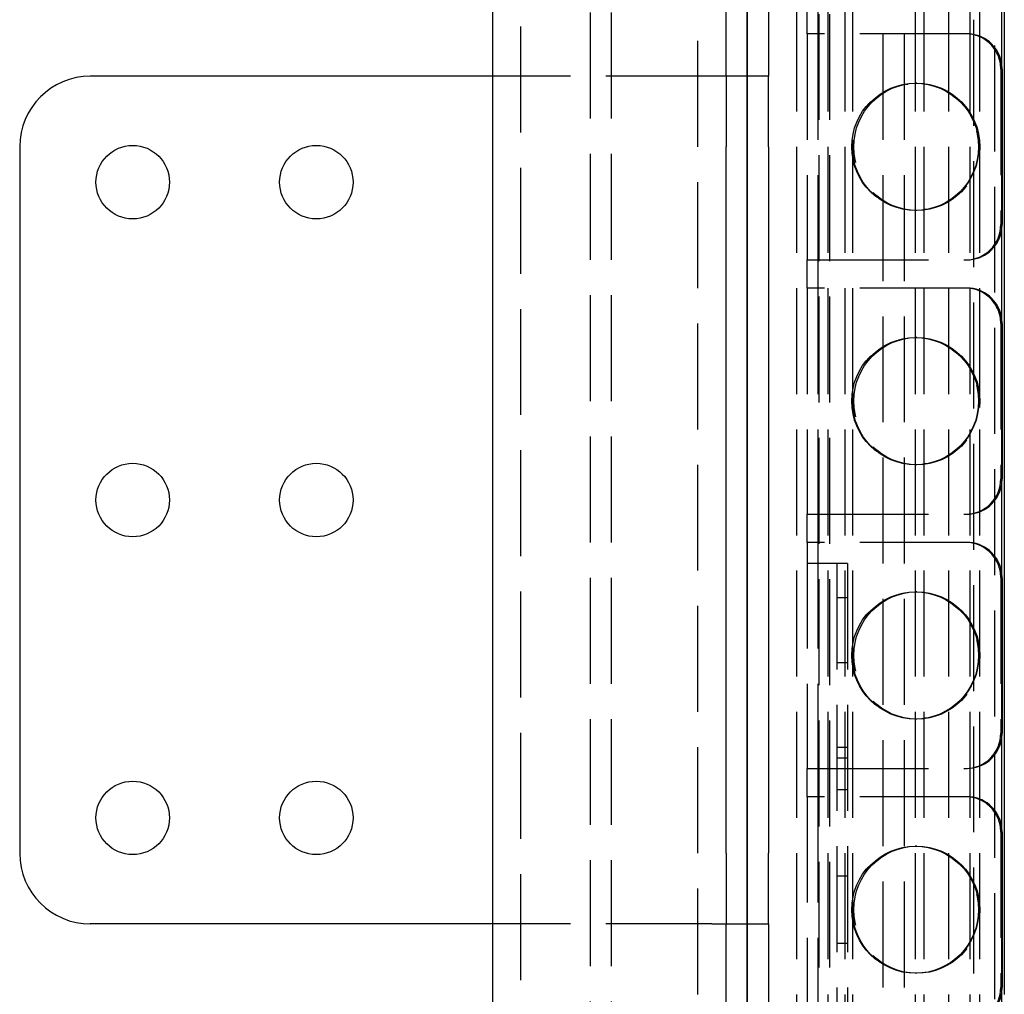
# Model space of a CAD drawing. Header units: millimetres. Extents: x -52 to 53, y -10 to 1210.
# Tile 8 of 10: x -52 to 18, y 1000 to 1069. Entities that reach past the tile are written whole.
import ezdxf

# ---------------------------------------------------------------- set-up
doc = ezdxf.new("R2010")
doc.units = ezdxf.units.MM
doc.header["$LTSCALE"] = 50
doc.linetypes.add('ALLCAD_Strich', pattern=[0.2, 0.15, -0.05])
doc.layers.add('BESCH_KONT_sich_schn_grun_2d', color=10, linetype='Continuous')
doc.layers.add('BESCH_KONT_sich_schn_seit_2d', color=160, linetype='Continuous')

msp = doc.modelspace()

# ---------------------------------------------------------------- linework, layer by layer
at = {"layer": 'BESCH_KONT_sich_schn_grun_2d', "linetype": 'Continuous'}
for p, q in [((-18, 5), (-18, 1200)), ((-1.5, 1065), (-1.5, 1200)), ((1.5, 1200), (1.5, 1065)), ((18.2, 1200), (18.2, 1000)), ((18, 1195), (18, 0)), ((18.045, 1065.5), (18.045, 1054.5)), ((-18, 1065), (-46.5, 1065)), ((-1.5, 1065), (-1.5, 1060)), ((1.5, 1065), (-1.5, 1065)), ((1.5, 1060), (1.5, 1065)), ((-51.5, 1060), (-51.5, 1010)), ((-1.5, 1010), (-1.5, 1060)), ((1.5, 1060), (1.5, 1010)), ((18.045, 1047.5), (18.045, 1036.5)), ((18.045, 1029.5), (18.045, 1018.5)), ((18.045, 1011.5), (18.045, 1000.5)), ((-1.5, 1010), (-1.5, 1005)), ((1.5, 1005), (1.5, 1010)), ((-18, 1005), (-46.5, 1005)), ((-1.5, 630), (-1.5, 1005)), ((-1.5, 1005), (1.5, 1005)), ((1.5, 1005), (1.5, 630))]:
    msp.add_line(p, q, dxfattribs=at)
at = {"layer": 'BESCH_KONT_sich_schn_grun_2d', "linetype": 'ALLCAD_Strich'}
for p, q in [((-16.028, 1.021), (-16.028, 1200)), ((-3.5, 0), (-3.5, 1200)), ((3.5, 1200), (3.5, 0)), ((5.7, 1200), (5.7, 200)), ((6.9, 1200), (6.9, 0)), ((7.45, 1200), (7.45, 200)), ((11.9, 1200), (11.9, 0)), ((12.5, 1200), (12.5, 200)), ((14.25, 1200), (14.25, 200)), ((15.75, 1200), (15.75, 200)), ((16.45, 1200), (16.45, 200)), ((16.028, 1198.979), (16.028, 0)), ((-11.1, 2), (-11.1, 1198)), ((-9.6, 2), (-9.6, 1198)), ((9.6, 1198), (9.6, 2)), ((11.1, 1198), (11.1, 2)), ((17.5, 1197.179), (17.5, 200)), ((5.1, 871.9), (5.1, 1086.1)), ((5.85, 871.9), (5.85, 1086.1)), ((4.25, 1068), (4.25, 1070)), ((5, 1070), (5, 1068)), ((4.25, 1068), (4.25, 1052)), ((5.342, 1068), (4.25, 1068)), ((5, 1068), (5, 1052)), ((15.47, 1068), (5.342, 1068)), ((15.565, 1068), (15.47, 1068)), ((17.95, 1065.5), (17.95, 1054.5)), ((-2.5, 1065), (-18, 1065)), ((-1.5, 1065), (-2.5, 1065)), ((12.01, 1064.5), (11.915, 1064.5)), ((12.01, 1055.5), (11.915, 1055.5)), ((4.25, 1050), (4.25, 1052)), ((4.25, 1052), (5.342, 1052)), ((5, 1052), (5, 1050)), ((5.342, 1052), (15.47, 1052)), ((15.47, 1052), (15.565, 1052)), ((4.25, 1050), (4.25, 1034)), ((5.342, 1050), (4.25, 1050)), ((5, 1050), (5, 1034)), ((15.47, 1050), (5.342, 1050)), ((15.565, 1050), (15.47, 1050)), ((17.95, 1047.5), (17.95, 1036.5)), ((12.01, 1046.5), (11.915, 1046.5)), ((12.01, 1037.5), (11.915, 1037.5)), ((4.25, 1032), (4.25, 1034)), ((4.25, 1034), (5.342, 1034)), ((5, 1034), (5, 1032)), ((5.342, 1034), (15.47, 1034)), ((15.47, 1034), (15.565, 1034)), ((4.25, 1032), (4.25, 1016)), ((5.342, 1032), (4.25, 1032)), ((5, 1032), (5, 1016)), ((15.47, 1032), (5.342, 1032)), ((15.565, 1032), (15.47, 1032)), ((5, 1030.5), (4.25, 1030.5)), ((5.249, 1030.5), (5, 1030.5)), ((6.477, 1030.5), (5.249, 1030.5)), ((6.35, 1030.5), (6.35, 891.5)), ((7.1, 1030.5), (6.477, 1030.5)), ((7.1, 1030.5), (7.1, 891.5)), ((17.95, 1029.5), (17.95, 1018.5)), ((6.35, 1028.097), (7.1, 1028.097)), ((12.01, 1028.5), (11.915, 1028.5)), ((6.35, 1023.5), (7.1, 1023.5)), ((12.01, 1019.5), (11.915, 1019.5)), ((6.35, 1017.5), (7.1, 1017.5)), ((6.35, 1016.75), (7.1, 1016.75)), ((4.25, 1014), (4.25, 1016)), ((4.25, 1016), (5.342, 1016)), ((5, 1016), (5, 1014)), ((5.342, 1016), (15.47, 1016)), ((15.47, 1016), (15.565, 1016)), ((6.35, 1014.5), (7.1, 1014.5)), ((4.25, 1014), (4.25, 998)), ((5.342, 1014), (4.25, 1014)), ((5, 1014), (5, 998)), ((15.47, 1014), (5.342, 1014)), ((15.565, 1014), (15.47, 1014)), ((17.95, 1011.5), (17.95, 1000.5)), ((12.01, 1010.5), (11.915, 1010.5)), ((6.35, 1008.4), (7.1, 1008.4)), ((-2.5, 1005), (-18, 1005)), ((-2.5, 1005), (-1.5, 1005)), ((7.1, 1003.6), (6.35, 1003.6)), ((12.01, 1001.5), (11.915, 1001.5))]:
    msp.add_line(p, q, dxfattribs=at)
for centre in [(11.9, 1060), (11.9, 1042), (11.9, 1024), (11.9, 1006)]:
    msp.add_circle(centre, 4.5, dxfattribs=at)
at = {"layer": 'BESCH_KONT_sich_schn_grun_2d', "linetype": 'Continuous'}
for centre in [(-43.5, 1057.5), (-30.5, 1057.5), (-43.5, 1035), (-30.5, 1035), (-43.5, 1012.5), (-30.5, 1012.5)]:
    msp.add_circle(centre, 2.6, dxfattribs=at)
for centre, start, end in [((-46.5, 1060), 90, 180), ((-46.5, 1010), 180, 270)]:
    msp.add_arc(centre, 5, start, end, dxfattribs=at)
at = {"layer": 'BESCH_KONT_sich_schn_grun_2d', "linetype": 'ALLCAD_Strich'}
for centre, major_axis, start_param, end_param in [((15.47, 1065.5), (0, -2.5), 1.570796, 3.141593), ((15.565, 1065.5), (0, 2.5), 4.90325, 6.283185), ((15.47, 1054.5), (0, -2.5), 0, 1.570796), ((15.565, 1054.5), (0, 2.5), 3.141593, 4.521528), ((15.47, 1047.5), (0, -2.5), 1.570796, 3.141593), ((15.565, 1047.5), (0, 2.5), 4.90325, 6.283185), ((15.47, 1036.5), (0, -2.5), 0, 1.570796), ((15.565, 1036.5), (0, 2.5), 3.141593, 4.521528), ((15.47, 1029.5), (0, -2.5), 1.570796, 3.141593), ((15.565, 1029.5), (0, 2.5), 4.90325, 6.283185), ((15.47, 1018.5), (0, -2.5), 0, 1.570796), ((15.565, 1018.5), (0, 2.5), 3.141593, 4.521528), ((15.47, 1011.5), (0, -2.5), 1.570796, 3.141593), ((15.565, 1011.5), (0, 2.5), 4.90325, 6.283185), ((15.47, 1000.5), (0, -2.5), 0, 1.570796), ((15.565, 1000.5), (0, 2.5), 3.141593, 4.521528)]:
    msp.add_ellipse(centre, major_axis=major_axis, ratio=0.99194, start_param=start_param, end_param=end_param, dxfattribs=at)
at = {"layer": 'BESCH_KONT_sich_schn_grun_2d', "linetype": 'Continuous'}
for centre, start_param, end_param in [((15.565, 1065.5), 4.712389, 4.90325), ((15.565, 1054.5), 4.521528, 4.712389), ((15.565, 1047.5), 4.712389, 4.90325), ((15.565, 1036.5), 4.521528, 4.712389), ((15.565, 1029.5), 4.712389, 4.90325), ((15.565, 1018.5), 4.521528, 4.712389), ((15.565, 1011.5), 4.712389, 4.90325), ((15.565, 1000.5), 4.521528, 4.712389)]:
    msp.add_ellipse(centre, major_axis=(0, 2.5), ratio=0.99194, start_param=start_param, end_param=end_param, dxfattribs=at)
at = {"layer": 'BESCH_KONT_sich_schn_grun_2d', "linetype": 'ALLCAD_Strich'}
for centre, major_axis in [((11.915, 1060), (0, -4.5)), ((12.01, 1060), (0, 4.5)), ((11.915, 1042), (0, -4.5)), ((12.01, 1042), (0, 4.5)), ((11.915, 1024), (0, -4.5)), ((12.01, 1024), (0, 4.5)), ((11.915, 1006), (0, -4.5)), ((12.01, 1006), (0, 4.5))]:
    msp.add_ellipse(centre, major_axis=major_axis, ratio=0.99194, dxfattribs=at)
at = {"layer": 'BESCH_KONT_sich_schn_seit_2d', "linetype": 'Continuous'}
for p, q in [((0, 5, -69.14), (0, 1200, -69.14)), ((0, 1.021, -68.6), (0, 1200, -68.6)), ((0, 1000, -6.5), (0, 1200, -6.5)), ((0, 1000, -5.96), (0, 1200, -5.96)), ((0, 1200, -73), (0, 0, -73)), ((0, 1200, -2.1), (0, 1000, -2.1)), ((0, 1000, -38.3), (0, 1198, -38.3)), ((0, 1000, -36.8), (0, 1198, -36.8)), ((0, 1065, -93), (0, 1060, -93)), ((0, 1060, -90), (0, 1065, -90)), ((0, 1065, -73), (0, 1065, -89)), ((0, 1065, -89), (0, 1065, -90)), ((0, 1065, -90), (0, 1065, -93)), ((0, 1060, -93), (0, 1010, -93)), ((0, 1060, -90), (0, 1010, -90)), ((0, 1010, -93), (0, 1005, -93)), ((0, 1005, -90), (0, 1010, -90)), ((0, 1005, -93), (0, 1005, -90)), ((0, 1005, -89), (0, 1005, -73)), ((0, 1005, -90), (0, 1005, -89))]:
    msp.add_line(p, q, dxfattribs=at)
at = {"layer": 'BESCH_KONT_sich_schn_seit_2d', "linetype": 'ALLCAD_Strich'}
for p, q in [((0, 1200, -58.788), (0, 1000, -58.788)), ((0, 1200, -62.062), (0, 1000, -62.062)), ((0, 1200, -61.563), (0, 1000, -61.563)), ((0, 1200, -57.753), (0, 1000, -57.753)), ((0, 1200, -63.4), (0, 1000, -63.4)), ((0, 1200, -63.1), (0, 1000, -63.1)), ((0, 1200, -57.2), (0, 1000, -57.2)), ((0, 1200, -17.9), (0, 1000, -17.9)), ((0, 1200, -12), (0, 1000, -12)), ((0, 1200, -11.7), (0, 1000, -11.7)), ((0, 1200, -17.347), (0, 1000, -17.347)), ((0, 1200, -13.537), (0, 1000, -13.537)), ((0, 1200, -13.038), (0, 1000, -13.038)), ((0, 1200, -16.312), (0, 1000, -16.312)), ((0, 1200, -4.1), (0, 0, -4.1)), ((0, 1200, -71), (0, 0, -71)), ((0, 1200, -59.69), (0, 1000, -59.69)), ((0, 1200, -60.3), (0, 1000, -60.3)), ((0, 1200, -62.05), (0, 1000, -62.05)), ((0, 1200, -57.94), (0, 1000, -57.94)), ((0, 1200, -17.16), (0, 1000, -17.16)), ((0, 1200, -13.05), (0, 1000, -13.05)), ((0, 1200, -14.8), (0, 1000, -14.8)), ((0, 1200, -15.41), (0, 1000, -15.41)), ((0, 1200, -49.643), (0, 0, -49.643)), ((0, 1200, -54.643), (0, 0, -54.643)), ((0, 1031.5, -48.55), (0, 1086.1, -48.55)), ((0, 1086.1, -26.55), (0, 1031.5, -26.55)), ((0, 1068, -13.55), (0, 1070, -13.55)), ((0, 1070, -61.55), (0, 1068, -61.55)), ((0, 1068, -64.3), (0, 1068, -65.539)), ((0, 1068, -61.55), (0, 1068, -64.3)), ((0, 1068, -65.539), (0, 1068, -66.833)), ((0, 1068, -9.561), (0, 1068, -10.8)), ((0, 1068, -10.8), (0, 1068, -13.55)), ((0, 1068, -8.267), (0, 1068, -9.561)), ((0, 1065.5, -8.694), (0, 1054.5, -8.694)), ((0, 1065.5, -66.406), (0, 1054.5, -66.406)), ((0, 1065.5, -67.15), (0, 1054.5, -67.15)), ((0, 1065.5, -7.95), (0, 1054.5, -7.95)), ((0, 1065, -8.7), (0, 1065, -73)), ((0, 1064.5, -66.379), (0, 1064.5, -65.635)), ((0, 1064.5, -9.465), (0, 1064.5, -8.721)), ((0, 1060.1, -90), (0, 1060.1, -93)), ((0, 1010, -3.7), (0, 1060, -3.7)), ((0, 1055.5, -66.379), (0, 1055.5, -65.635)), ((0, 1055.5, -9.465), (0, 1055.5, -8.721)), ((0, 1054.9, -90), (0, 1054.9, -93)), ((0, 1052, -65.539), (0, 1052, -64.3)), ((0, 1052, -64.3), (0, 1052, -61.55)), ((0, 1052, -61.55), (0, 1050, -61.55)), ((0, 1050, -13.55), (0, 1052, -13.55)), ((0, 1052, -66.833), (0, 1052, -65.539)), ((0, 1052, -13.55), (0, 1052, -10.8)), ((0, 1052, -10.8), (0, 1052, -9.561)), ((0, 1052, -9.561), (0, 1052, -8.267)), ((0, 1050, -61.55), (0, 1050, -64.3)), ((0, 1050, -64.3), (0, 1050, -65.539)), ((0, 1050, -65.539), (0, 1050, -66.833)), ((0, 1050, -9.561), (0, 1050, -10.8)), ((0, 1050, -10.8), (0, 1050, -13.55)), ((0, 1050, -8.267), (0, 1050, -9.561)), ((0, 1047.5, -8.694), (0, 1036.5, -8.694)), ((0, 1047.5, -67.15), (0, 1036.5, -67.15)), ((0, 1047.5, -66.406), (0, 1036.5, -66.406)), ((0, 1047.5, -7.95), (0, 1036.5, -7.95)), ((0, 1046.5, -66.379), (0, 1046.5, -65.635)), ((0, 1046.5, -9.465), (0, 1046.5, -8.721)), ((0, 1037.6, -90), (0, 1037.6, -93)), ((0, 1037.5, -66.379), (0, 1037.5, -65.635)), ((0, 1037.5, -9.465), (0, 1037.5, -8.721)), ((0, 1034, -61.55), (0, 1032, -61.55)), ((0, 1034, -66.833), (0, 1034, -65.539)), ((0, 1034, -65.539), (0, 1034, -64.3)), ((0, 1034, -64.3), (0, 1034, -61.55)), ((0, 1032, -13.55), (0, 1034, -13.55)), ((0, 1034, -13.55), (0, 1034, -10.8)), ((0, 1034, -10.8), (0, 1034, -9.561)), ((0, 1034, -9.561), (0, 1034, -8.267)), ((0, 1032.4, -90), (0, 1032.4, -93)), ((0, 1032, -61.55), (0, 1032, -64.3)), ((0, 1032, -64.3), (0, 1032, -65.539)), ((0, 1032, -65.539), (0, 1032, -66.833)), ((0, 1032, -9.561), (0, 1032, -10.8)), ((0, 1032, -10.8), (0, 1032, -13.55)), ((0, 1032, -8.267), (0, 1032, -9.561)), ((0, 1030.5, -43.512), (0, 1030.5, -43.945)), ((0, 1030.5, -43.945), (0, 1030.5, -44.657)), ((0, 1030.5, -44.657), (0, 1030.5, -45.738)), ((0, 1030.5, -45.738), (0, 1030.5, -47.55)), ((0, 1030.5, -27.55), (0, 1030.5, -29.362)), ((0, 1030.5, -29.362), (0, 1030.5, -30.443)), ((0, 1030.5, -30.443), (0, 1030.5, -31.155)), ((0, 1030.5, -31.155), (0, 1030.5, -31.588)), ((0, 1030.5, -43.1), (0, 1030.5, -43.512)), ((0, 1030.5, -31.588), (0, 1030.5, -32)), ((0, 1029.5, -8.694), (0, 1018.5, -8.694)), ((0, 1029.5, -67.15), (0, 1018.5, -67.15)), ((0, 1029.5, -66.406), (0, 1018.5, -66.406)), ((0, 1029.5, -7.95), (0, 1018.5, -7.95)), ((0, 1028.097, -42.1), (0, 1029.5, -42.1)), ((0, 1029.5, -33), (0, 1028.097, -33)), ((0, 1028.5, -66.379), (0, 1028.5, -65.635)), ((0, 1028.5, -9.465), (0, 1028.5, -8.721)), ((0, 1023.5, -41.6), (0, 1026.5, -41.6)), ((0, 1026.5, -33.5), (0, 1023.5, -33.5)), ((0, 1023.5, -42.1), (0, 1023.5, -41.6)), ((0, 1017.5, -42.1), (0, 1023.5, -42.1)), ((0, 1023.5, -33), (0, 1017.5, -33)), ((0, 1023.5, -33.5), (0, 1023.5, -33)), ((0, 1019.5, -66.379), (0, 1019.5, -65.635)), ((0, 1019.5, -9.465), (0, 1019.5, -8.721)), ((0, 1016.75, -41.35), (0, 1017.5, -42.1)), ((0, 1017.5, -33), (0, 1016.75, -33.75)), ((0, 1015, -41.35), (0, 1016.75, -41.35)), ((0, 1016.75, -33.75), (0, 1015, -33.75)), ((0, 1016, -61.55), (0, 1014, -61.55)), ((0, 1016, -66.833), (0, 1016, -65.539)), ((0, 1016, -65.539), (0, 1016, -64.3)), ((0, 1016, -64.3), (0, 1016, -61.55)), ((0, 1014, -13.55), (0, 1016, -13.55)), ((0, 1016, -13.55), (0, 1016, -10.8)), ((0, 1016, -10.8), (0, 1016, -9.561)), ((0, 1016, -9.561), (0, 1016, -8.267)), ((0, 1015.1, -90), (0, 1015.1, -93)), ((0, 1014.5, -34.25), (0, 1014.5, -40.85)), ((0, 1014, -61.55), (0, 1014, -64.3)), ((0, 1014, -64.3), (0, 1014, -65.539)), ((0, 1014, -65.539), (0, 1014, -66.833)), ((0, 1014, -9.561), (0, 1014, -10.8)), ((0, 1014, -10.8), (0, 1014, -13.55)), ((0, 1014, -8.267), (0, 1014, -9.561)), ((0, 1011.5, -8.694), (0, 1000.5, -8.694)), ((0, 1011.5, -67.15), (0, 1000.5, -67.15)), ((0, 1011.5, -66.406), (0, 1000.5, -66.406)), ((0, 1011.5, -7.95), (0, 1000.5, -7.95)), ((0, 1010.5, -66.379), (0, 1010.5, -65.635)), ((0, 1010.5, -9.465), (0, 1010.5, -8.721)), ((0, 1009.9, -90), (0, 1009.9, -93)), ((0, 1008.4, -40.4), (0, 1008.4, -34.7)), ((0, 1008, -34.3), (0, 1004, -34.3)), ((0, 1004, -40.8), (0, 1008, -40.8)), ((0, 1005, -73), (0, 1005, -8.7)), ((0, 1003.6, -34.7), (0, 1003.6, -40.4)), ((0, 1001.5, -66.379), (0, 1001.5, -65.635)), ((0, 1001.5, -9.465), (0, 1001.5, -8.721))]:
    msp.add_line(p, q, dxfattribs=at)
at = {"layer": 'BESCH_KONT_sich_schn_seit_2d', "linetype": 'ALLCAD_Strich', "extrusion": (-1, 0, 0)}
for centre in [(-1060, -8.6), (-1060, -66.5), (-1042, -8.6), (-1042, -66.5), (-1024, -8.6), (-1024, -66.5), (-1006, -8.6), (-1006, -66.5)]:
    msp.add_circle(centre, 4.5, dxfattribs=at)
for centre, radius, start, end in [((-1060, -8.7), 5, 90, 180), ((-1031.5, -47.55), 1, 270, 0), ((-1031.5, -27.55), 1, 0, 90), ((-1029.5, -43.1), 1, 90, 180), ((-1029.5, -32), 1, 180, 270), ((-1026.5, -44.4), 2.8, 90, 124.77194), ((-1026.5, -30.7), 2.8, 235.22806, 270), ((-1015, -40.85), 0.5, 270, 0), ((-1015, -34.25), 0.5, 0, 90), ((-1010, -8.7), 5, 0, 90), ((-1008, -34.7), 0.4, 90, 180), ((-1008, -40.4), 0.4, 180, 270), ((-1004, -40.4), 0.4, 270, 0), ((-1004, -34.7), 0.4, 0, 90)]:
    msp.add_arc(centre, radius, start, end, dxfattribs=at)
for centre, major_axis, start_param, end_param in [((0, 1065.5, -66.089), (0, 2.5), 0, 1.570796), ((0, 1065.5, -66.833), (0, 2.5), 0, 1.570796), ((0, 1065.5, -9.011), (0, 2.5), 4.712389, 6.283185), ((0, 1065.5, -8.267), (0, -2.5), 1.570796, 3.141593), ((0, 1054.5, -66.089), (0, -2.5), 4.712389, 6.283185), ((0, 1054.5, -66.833), (0, -2.5), 4.712389, 6.283185), ((0, 1054.5, -8.267), (0, -2.5), 0, 1.570796), ((0, 1054.5, -9.011), (0, 2.5), 3.141593, 4.712389), ((0, 1047.5, -66.833), (0, 2.5), 0, 1.570796), ((0, 1047.5, -66.089), (0, 2.5), 0, 1.570796), ((0, 1047.5, -9.011), (0, 2.5), 4.712389, 6.283185), ((0, 1047.5, -8.267), (0, -2.5), 1.570796, 3.141593), ((0, 1036.5, -66.089), (0, -2.5), 4.712389, 6.283185), ((0, 1036.5, -66.833), (0, -2.5), 4.712389, 6.283185), ((0, 1036.5, -8.267), (0, -2.5), 0, 1.570796), ((0, 1036.5, -9.011), (0, 2.5), 3.141593, 4.712389), ((0, 1029.5, -66.833), (0, 2.5), 0, 1.570796), ((0, 1029.5, -66.089), (0, 2.5), 0, 1.570796), ((0, 1029.5, -9.011), (0, 2.5), 4.712389, 6.283185), ((0, 1029.5, -8.267), (0, -2.5), 1.570796, 3.141593), ((0, 1018.5, -66.089), (0, -2.5), 4.712389, 6.283185), ((0, 1018.5, -66.833), (0, -2.5), 4.712389, 6.283185), ((0, 1018.5, -8.267), (0, -2.5), 0, 1.570796), ((0, 1018.5, -9.011), (0, 2.5), 3.141593, 4.712389), ((0, 1011.5, -66.833), (0, 2.5), 0, 1.570796), ((0, 1011.5, -66.089), (0, 2.5), 0, 1.570796), ((0, 1011.5, -9.011), (0, 2.5), 4.712389, 6.283185), ((0, 1011.5, -8.267), (0, -2.5), 1.570796, 3.141593), ((0, 1000.5, -66.089), (0, -2.5), 4.712389, 6.283185), ((0, 1000.5, -66.833), (0, -2.5), 4.712389, 6.283185), ((0, 1000.5, -8.267), (0, -2.5), 0, 1.570796), ((0, 1000.5, -9.011), (0, 2.5), 3.141593, 4.712389)]:
    msp.add_ellipse(centre, major_axis=major_axis, ratio=0.126708, start_param=start_param, end_param=end_param, dxfattribs=at)
for centre, major_axis in [((0, 1060, -65.635), (0, -4.5)), ((0, 1060, -66.379), (0, 4.5)), ((0, 1060, -9.465), (0, 4.5)), ((0, 1060, -8.721), (0, -4.5)), ((0, 1042, -65.635), (0, -4.5)), ((0, 1042, -66.379), (0, 4.5)), ((0, 1042, -9.465), (0, 4.5)), ((0, 1042, -8.721), (0, -4.5)), ((0, 1024, -65.635), (0, -4.5)), ((0, 1024, -66.379), (0, 4.5)), ((0, 1024, -9.465), (0, 4.5)), ((0, 1024, -8.721), (0, -4.5)), ((0, 1006, -65.635), (0, -4.5)), ((0, 1006, -66.379), (0, 4.5)), ((0, 1006, -9.465), (0, 4.5)), ((0, 1006, -8.721), (0, -4.5))]:
    msp.add_ellipse(centre, major_axis=major_axis, ratio=0.126708, dxfattribs=at)

doc.saveas('drawing.dxf')
